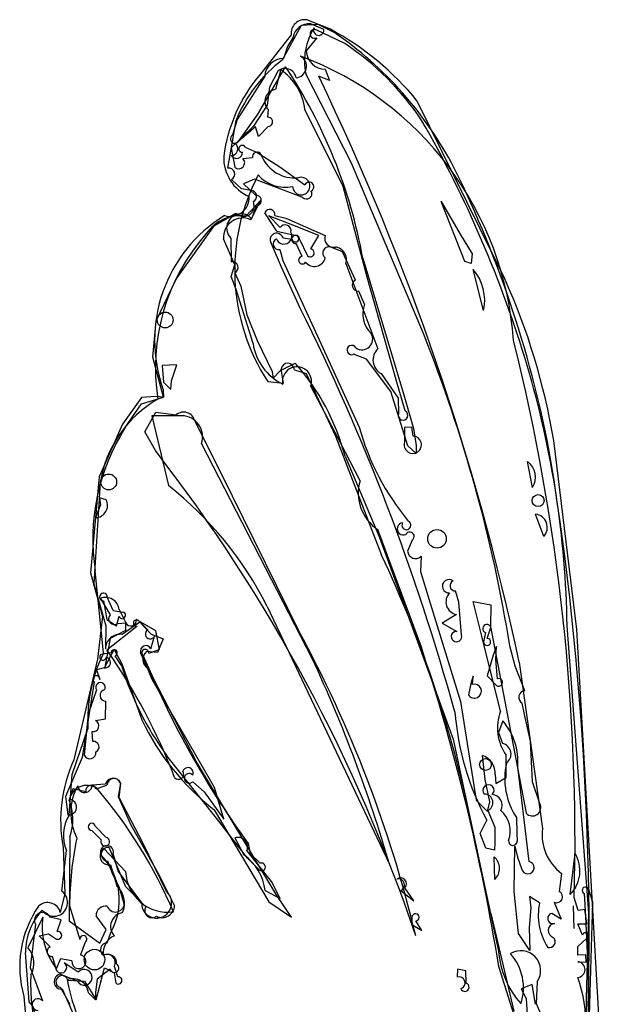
# Model space of a CAD drawing. Extents: x -1.41 to 6.2, y -5.19 to 2.16.
# Tile 7 of 15: x -0.48 to 0.27, y 0.41 to 1.64. Entities that reach past the tile are written whole.
import ezdxf

# ---------------------------------------------------------------- set-up
doc = ezdxf.new("R2010")
doc.units = 0

msp = doc.modelspace()

# ---------------------------------------------------------------- linework, layer by layer
at = {"layer": 'Default', "color": 7, "linetype": 'CONTINUOUS'}
for p, q in [((-0.153375, 1.586964), (-0.129561, 1.630031)), ((-0.129561, 1.630031), (-0.10928, 1.631544)), ((-0.101802, 1.624608), (-0.118056, 1.631715)), ((-0.10928, 1.631544), (-0.089032, 1.621412)), ((-0.140226, 1.615234), (-0.146948, 1.603258)), ((-0.110412, 1.614502), (-0.123759, 1.598145)), ((-0.075603, 1.607295), (-0.111124, 1.624413)), ((-0.146948, 1.603258), (-0.152062, 1.588642)), ((-0.184605, 1.51806), (-0.149494, 1.578109)), ((-0.17565, 1.566367), (-0.210172, 1.512062)), ((-0.159038, 1.572798), (-0.169818, 1.552753)), ((-0.155481, 1.574485), (-0.162138, 1.549621)), ((-0.066943, 1.457658), (-0.124202, 1.569393)), ((-0.094591, 1.560875), (-0.108113, 1.566178)), ((-0.099822, 1.574945), (-0.094591, 1.560875)), ((-0.169818, 1.552753), (-0.172417, 1.530044)), ((-0.172417, 1.530044), (-0.189663, 1.503932)), ((-0.207623, 1.485972), (-0.184605, 1.51806)), ((-0.17148, 1.524445), (-0.171986, 1.514878)), ((-0.077372, 1.428108), (-0.125383, 1.524711)), ((-0.221881, 1.451214), (-0.211583, 1.510956)), ((-0.189663, 1.503932), (-0.217502, 1.476566)), ((-0.210172, 1.512062), (-0.215937, 1.492862)), ((-0.186999, 1.50298), (-0.212387, 1.48188)), ((-0.183338, 1.490716), (-0.186999, 1.50298)), ((-0.171269, 1.50347), (-0.183338, 1.490716)), ((-0.217502, 1.476566), (-0.212945, 1.452325)), ((-0.19997, 1.477319), (-0.185303, 1.470983)), ((-0.185303, 1.470983), (-0.156911, 1.452952)), ((-0.202943, 1.463286), (-0.19083, 1.464742)), ((0.02294, 1.244264), (-0.066943, 1.457658)), ((-0.156911, 1.452952), (-0.125428, 1.43019)), ((-0.204832, 1.425394), (-0.217267, 1.437204)), ((-0.18838, 1.437681), (-0.202374, 1.43168)), ((-0.202374, 1.43168), (-0.187379, 1.41737)), ((-0.128086, 1.414646), (-0.18838, 1.437681)), ((-0.192794, 1.423466), (-0.204832, 1.425394)), ((-0.047298, 1.315066), (-0.077372, 1.428108)), ((-0.180314, 1.411082), (-0.199331, 1.391246)), ((-0.193044, 1.38678), (-0.180314, 1.411082)), ((0.044956, 1.40944), (0.068726, 1.368517)), ((0.074612, 1.334514), (0.044956, 1.40944)), ((-0.238691, 1.379479), (-0.211794, 1.395089)), ((-0.186331, 1.403841), (-0.192006, 1.387803)), ((-0.16033, 1.372555), (-0.175494, 1.395548)), ((-0.162822, 1.39212), (-0.149095, 1.388514)), ((-0.170429, 1.391598), (-0.15649, 1.376945)), ((-0.140548, 1.379967), (-0.170429, 1.391598)), ((-0.149095, 1.388514), (-0.099901, 1.36712)), ((-0.108008, 1.367098), (-0.140548, 1.379967)), ((-0.286652, 1.312363), (-0.238691, 1.379479)), ((-0.16033, 1.372555), (-0.136235, 1.367083)), ((0.068726, 1.368517), (0.084037, 1.344035)), ((-0.213153, 1.330394), (-0.227076, 1.362628)), ((-0.217892, 1.36343), (-0.217541, 1.333967)), ((-0.15474, 1.327547), (-0.167116, 1.356446)), ((-0.152737, 1.363872), (-0.141236, 1.362252)), ((-0.128814, 1.340641), (-0.136284, 1.357029)), ((-0.131781, 1.361772), (-0.123135, 1.343039)), ((-0.11782, 1.350198), (-0.108008, 1.367098)), ((-0.156661, 1.349513), (-0.152947, 1.335797)), ((-0.07839, 1.346628), (-0.09377, 1.35273)), ((-0.062132, 1.311238), (-0.07839, 1.346628)), ((0.084037, 1.344035), (0.082754, 1.332083)), ((-0.152947, 1.335797), (-0.057443, 1.127155)), ((-0.074018, 1.331804), (-0.034294, 1.225155)), ((-0.052848, 1.338673), (-0.000722, 1.164717)), ((0.082754, 1.332083), (0.074612, 1.334514)), ((-0.217659, 1.315602), (-0.213153, 1.330394)), ((-0.212938, 1.320227), (-0.205708, 1.30376)), ((-0.131146, 1.276057), (-0.15474, 1.327547)), ((0.098183, 1.273231), (0.085234, 1.324558)), ((-0.311529, 1.260134), (-0.286652, 1.312363)), ((-0.211475, 1.2994), (-0.217659, 1.315602)), ((-0.010204, 1.183418), (-0.047298, 1.315066)), ((-0.190299, 1.231727), (-0.211475, 1.2994)), ((-0.205708, 1.30376), (-0.198158, 1.267933)), ((-0.050594, 1.280973), (-0.058047, 1.297466)), ((-0.31552, 1.214839), (-0.311529, 1.260134)), ((-0.198158, 1.267933), (-0.184909, 1.235765)), ((-0.184909, 1.235765), (-0.166286, 1.196873)), ((-0.302427, 1.164891), (-0.31552, 1.214839)), ((-0.048255, 1.212249), (-0.064361, 1.218315)), ((-0.017787, 1.171787), (-0.048255, 1.212249)), ((-0.28574, 1.205123), (-0.30404, 1.204311)), ((-0.30404, 1.204311), (-0.302514, 1.183662)), ((-0.292226, 1.185221), (-0.28574, 1.205123)), ((-0.166286, 1.196873), (-0.165216, 1.188515)), ((-0.165216, 1.188515), (-0.156006, 1.198176)), ((-0.156006, 1.198176), (-0.137353, 1.207065)), ((-0.152286, 1.182097), (-0.155123, 1.199733)), ((-0.138531, 1.198815), (-0.123878, 1.194463)), ((-0.302514, 1.183662), (-0.292928, 1.174244)), ((-0.292928, 1.174244), (-0.292226, 1.185221)), ((-0.171875, 1.184151), (-0.152286, 1.182097)), ((-0.123878, 1.194463), (-0.087214, 1.115859)), ((-0.030132, 1.194126), (-0.00865, 1.163483)), ((0.000283, 1.147426), (-0.010204, 1.183418)), ((-0.087129, 1.119773), (-0.118138, 1.178422)), ((0.003517, 1.103907), (-0.017787, 1.171787)), ((-0.329797, 1.156547), (-0.302427, 1.164891)), ((-0.00865, 1.163483), (-0.008245, 1.143954)), ((-0.000722, 1.164717), (0.010668, 1.125424)), ((-0.350114, 1.126635), (-0.329797, 1.156547)), ((-0.325572, 1.121205), (-0.311841, 1.145943)), ((-0.311841, 1.145943), (-0.286324, 1.142629)), ((-0.27917, 1.141472), (-0.316841, 1.141222)), ((-0.316841, 1.141222), (-0.29622, 1.054178)), ((-0.263205, 1.134926), (-0.216548, 1.041283)), ((-0.312493, 1.097805), (-0.325572, 1.121205)), ((-0.000792, 1.126909), (-0.000813, 1.108238)), ((0.00861, 1.127006), (-0.000792, 1.126909)), ((0.010255, 1.116026), (0.00861, 1.127006)), ((0.010668, 1.125424), (0.013762, 1.104406)), ((-0.087214, 1.115859), (-0.029489, 0.967181)), ((-0.056354, 1.060205), (-0.087129, 1.119773)), ((-0.116183, 0.83754), (-0.254572, 1.106739)), ((0.013909, 1.094208), (0.003517, 1.103907)), ((0.013762, 1.104406), (0.013909, 1.094208)), ((-0.075095, 1.090894), (-0.032215, 0.989058)), ((0.159465, 1.05167), (0.153363, 1.08416)), ((-0.381541, 1.05787), (-0.38948, 0.931295)), ((-0.373952, 1.036356), (-0.382336, 1.038578)), ((-0.382336, 1.038578), (-0.381149, 1.029875)), ((-0.216548, 1.041283), (-0.133193, 0.872919)), ((-0.381149, 1.029875), (-0.387368, 1.013956)), ((0.173607, 0.990387), (0.163391, 1.018479)), ((0.020343, 0.851821), (-0.034088, 0.999122)), ((-0.032215, 0.989058), (0.060138, 0.736755)), ((0.008958, 0.985995), (0.00319, 0.972166)), ((0.02011, 0.96583), (0.019459, 0.946543)), ((-0.377409, 0.844735), (-0.387645, 0.947264)), ((0.019459, 0.946543), (0.029554, 0.912422)), ((-0.38948, 0.931295), (-0.37444, 0.878813)), ((-0.381188, 0.912851), (-0.36892, 0.89243)), ((-0.365461, 0.897767), (-0.372627, 0.914417)), ((0.029554, 0.912422), (0.06947, 0.784032)), ((0.067281, 0.908149), (0.063162, 0.922232)), ((-0.377509, 0.909847), (-0.373226, 0.886676)), ((-0.172579, 0.902976), (-0.019671, 0.580262)), ((0.070471, 0.867298), (0.067281, 0.908149)), ((0.085022, 0.908861), (0.107265, 0.904753)), ((0.096044, 0.86561), (0.085022, 0.908861)), ((0.107265, 0.904753), (0.107087, 0.877727)), ((-0.365461, 0.897767), (-0.353263, 0.895733)), ((-0.361088, 0.878786), (-0.357942, 0.890694)), ((-0.357902, 0.898955), (-0.349619, 0.882391)), ((0.064508, 0.892755), (0.046327, 0.881963)), ((-0.37444, 0.878813), (-0.374897, 0.849863)), ((-0.373226, 0.886676), (-0.361088, 0.878786)), ((-0.335727, 0.877854), (-0.373048, 0.848208)), ((-0.359416, 0.881607), (-0.349772, 0.882555)), ((-0.331836, 0.883177), (-0.354062, 0.867854)), ((-0.349772, 0.882555), (-0.349676, 0.872717)), ((-0.311777, 0.872522), (-0.336343, 0.88641)), ((-0.321879, 0.873703), (-0.333507, 0.885331)), ((-0.331836, 0.883177), (-0.317751, 0.868268)), ((0.046327, 0.881963), (0.064813, 0.871724)), ((0.102914, 0.862932), (0.107329, 0.876549)), ((0.107087, 0.877727), (0.151512, 0.644141)), ((0.229894, 0.519679), (0.202773, 0.878553)), ((-0.368879, 0.862761), (-0.375687, 0.827031)), ((-0.349676, 0.872717), (-0.368879, 0.862761)), ((-0.318083, 0.849996), (-0.313432, 0.865762)), ((-0.317751, 0.868268), (-0.302738, 0.862349)), ((-0.307241, 0.8491), (-0.311777, 0.872522)), ((0.119367, 0.77166), (0.096044, 0.86561)), ((0.100633, 0.870241), (0.098181, 0.858393)), ((-0.302738, 0.862349), (-0.309693, 0.845382)), ((0.114268, 0.852788), (0.110058, 0.841954)), ((0.11367, 0.836486), (0.114268, 0.852788)), ((0.137656, 0.828152), (0.131066, 0.85379)), ((-0.367937, 0.844886), (-0.380606, 0.842751)), ((-0.375687, 0.827031), (-0.363984, 0.848949)), ((-0.363984, 0.848949), (-0.354659, 0.830973)), ((-0.354837, 0.829188), (-0.36261, 0.841081)), ((-0.323153, 0.827761), (-0.331018, 0.844863)), ((-0.314868, 0.812723), (-0.327863, 0.841502)), ((-0.309693, 0.845382), (-0.323633, 0.846463)), ((-0.320838, 0.844417), (-0.307241, 0.8491)), ((0.110058, 0.841954), (0.102895, 0.815966)), ((-0.376481, 0.826157), (-0.386349, 0.823679)), ((-0.354659, 0.830973), (-0.329462, 0.761053)), ((-0.316697, 0.811562), (-0.323153, 0.827761)), ((0.115686, 0.812394), (0.11367, 0.836486)), ((0.150008, 0.797369), (0.137656, 0.828152)), ((0.142817, 0.833034), (0.171867, 0.625023)), ((-0.386349, 0.823679), (-0.381948, 0.811409)), ((0.085091, 0.815648), (0.082534, 0.808315)), ((0.084547, 0.805368), (0.085091, 0.815648)), ((0.102895, 0.815966), (0.114493, 0.803829)), ((-0.389, 0.808403), (-0.404085, 0.713991)), ((-0.238415, 0.676439), (-0.316697, 0.811562)), ((-0.261065, 0.708392), (-0.314868, 0.812723)), ((0.082534, 0.808315), (0.079325, 0.792396)), ((-0.386047, 0.79843), (-0.396515, 0.768123)), ((-0.374867, 0.762097), (-0.374431, 0.784171)), ((0.06947, 0.784032), (0.088753, 0.660402)), ((0.149339, 0.767682), (0.146528, 0.781938)), ((-0.396515, 0.768123), (-0.401511, 0.716969)), ((0.156784, 0.73417), (0.149339, 0.767682)), ((-0.387223, 0.760069), (-0.374867, 0.762097)), ((0.122137, 0.759812), (0.117065, 0.744996)), ((-0.416773, 0.692436), (-0.396897, 0.749558)), ((-0.390777, 0.733852), (-0.391541, 0.746463)), ((0.117065, 0.744996), (0.121784, 0.731344)), ((0.060138, 0.736755), (0.117076, 0.471528)), ((0.159569, 0.683552), (0.156784, 0.73417)), ((-0.235861, 0.637937), (-0.298189, 0.716139)), ((0.100203, 0.686553), (0.097001, 0.716584)), ((0.126431, 0.68892), (0.126438, 0.716761)), ((-0.404085, 0.713991), (-0.425072, 0.665263)), ((-0.190136, 0.590365), (-0.261065, 0.708392)), ((-0.420415, 0.641823), (-0.416773, 0.692436)), ((0.112762, 0.692512), (0.113639, 0.681508)), ((0.155305, 0.583749), (0.140932, 0.702073)), ((-0.374873, 0.68058), (-0.391987, 0.679251)), ((-0.3867, 0.674719), (-0.373133, 0.67926)), ((-0.356286, 0.681731), (-0.358858, 0.664888)), ((-0.357961, 0.663991), (-0.355852, 0.68138)), ((-0.265657, 0.683563), (-0.251606, 0.670774)), ((0.105955, 0.65852), (0.100203, 0.686553)), ((0.113639, 0.681508), (0.126431, 0.68892)), ((0.168693, 0.656271), (0.159569, 0.683552)), ((-0.425072, 0.665263), (-0.421971, 0.642191)), ((-0.419993, 0.661393), (-0.415554, 0.675085)), ((-0.415554, 0.675085), (-0.399469, 0.671214)), ((-0.251606, 0.670774), (-0.226619, 0.636907)), ((-0.226619, 0.636907), (-0.238415, 0.676439)), ((-0.358858, 0.664888), (-0.343432, 0.630605)), ((-0.327838, 0.606176), (-0.357961, 0.663991)), ((0.088753, 0.660402), (0.103002, 0.646264)), ((0.103002, 0.646264), (0.105955, 0.65852)), ((-0.238751, 0.648491), (-0.170522, 0.533121)), ((0.107481, 0.518517), (0.079647, 0.646632)), ((0.103592, 0.647648), (0.112182, 0.626916)), ((-0.343432, 0.630605), (-0.307376, 0.565622)), ((-0.197137, 0.588021), (-0.235861, 0.637937)), ((0.093758, 0.618845), (0.102153, 0.635648)), ((0.139425, 0.638695), (0.139976, 0.619058)), ((-0.380235, 0.610839), (-0.392083, 0.622688)), ((-0.387543, 0.627582), (-0.373926, 0.613959)), ((0.101251, 0.600482), (0.093758, 0.618845)), ((0.112182, 0.626916), (0.112138, 0.607986)), ((0.139976, 0.619058), (0.140245, 0.609382)), ((-0.419716, 0.61436), (-0.420368, 0.50955)), ((-0.298607, 0.546024), (-0.327838, 0.606176)), ((-0.212944, 0.613359), (-0.201617, 0.591939)), ((-0.19646, 0.6062), (-0.193841, 0.5936)), ((0.112138, 0.607986), (0.111871, 0.597825)), ((-0.429476, 0.546513), (-0.423713, 0.597438)), ((-0.377092, 0.600092), (-0.34969, 0.571118)), ((-0.349639, 0.552144), (-0.37039, 0.601444)), ((-0.365187, 0.592709), (-0.35896, 0.57129)), ((-0.167194, 0.558733), (-0.197876, 0.59749)), ((-0.193841, 0.5936), (-0.181264, 0.581576)), ((0.111871, 0.597825), (0.101251, 0.600482)), ((0.136547, 0.54616), (0.137383, 0.603039)), ((0.137383, 0.603039), (0.140835, 0.589064)), ((0.206604, 0.54255), (0.212737, 0.593877)), ((-0.366132, 0.568915), (-0.372117, 0.58402)), ((-0.368697, 0.579701), (-0.360853, 0.553434)), ((-0.183821, 0.57458), (-0.197137, 0.588021)), ((-0.160598, 0.541395), (-0.190136, 0.590365)), ((0.112323, 0.561406), (0.111535, 0.589498)), ((0.140835, 0.589064), (0.145843, 0.575027)), ((-0.35749, 0.55065), (-0.366132, 0.568915)), ((-0.35896, 0.57129), (-0.329775, 0.532095)), ((0.1958, 0.568801), (0.192979, 0.546293)), ((-0.307376, 0.565622), (-0.288376, 0.528345)), ((-0.156396, 0.537629), (-0.167194, 0.558733)), ((-0.351404, 0.53078), (-0.35749, 0.55065)), ((-0.324245, 0.526895), (-0.349639, 0.552144)), ((-0.175236, 0.547263), (-0.156396, 0.537629)), ((-0.005529, 0.547264), (0.011068, 0.534429)), ((0.011068, 0.534429), (-0.000307, 0.550808)), ((0.141822, 0.493843), (0.136547, 0.54616)), ((0.224067, 0.543724), (0.225692, 0.514897)), ((0.234885, 0.533047), (0.230163, 0.547275)), ((-0.170522, 0.533121), (-0.142242, 0.514156)), ((-0.142242, 0.514156), (-0.160598, 0.541395)), ((0.168362, 0.532138), (0.155713, 0.539875)), ((0.155713, 0.539875), (0.157258, 0.52595)), ((0.186711, 0.532812), (0.195512, 0.511425)), ((0.216441, 0.522473), (0.211698, 0.538837)), ((0.22698, 0.267345), (0.234885, 0.533047)), ((-0.419897, 0.528274), (-0.407216, 0.486266)), ((0.107481, 0.518517), (0.135903, 0.396573)), ((0.157258, 0.52595), (0.15546, 0.501279)), ((0.195512, 0.511425), (0.183655, 0.518827)), ((0.21053, 0.528216), (0.211318, 0.500123)), ((0.225135, 0.523629), (0.216441, 0.522473)), ((0.226059, 0.515317), (0.225135, 0.523629)), ((0.226883, 0.412275), (0.229894, 0.519679)), ((-0.453258, 0.514259), (-0.472001, 0.475934)), ((-0.462691, 0.505251), (-0.46922, 0.451059)), ((-0.43025, 0.510651), (-0.444119, 0.514284)), ((-0.435341, 0.496142), (-0.43025, 0.510651)), ((-0.420368, 0.50955), (-0.382025, 0.481395)), ((-0.373973, 0.498681), (-0.386661, 0.515664)), ((0.008623, 0.514137), (0.008613, 0.504837)), ((0.021029, 0.497219), (0.013349, 0.509322)), ((0.216201, 0.50557), (0.227498, 0.5058)), ((0.222064, 0.491595), (0.216201, 0.50557)), ((0.225692, 0.514897), (0.228398, 0.460445)), ((0.227498, 0.5058), (0.226059, 0.515317)), ((-0.458077, 0.490605), (-0.44625, 0.493118)), ((-0.44625, 0.493118), (-0.436004, 0.486776)), ((-0.382025, 0.481395), (-0.373973, 0.498681)), ((-0.372622, 0.48187), (-0.368267, 0.494756)), ((0.008613, 0.504837), (0.021029, 0.497219)), ((0.156156, 0.472553), (0.141822, 0.493843)), ((0.15546, 0.501279), (0.156156, 0.472553)), ((-0.444037, 0.477047), (-0.458077, 0.490605)), ((-0.400227, 0.482883), (-0.406211, 0.466937)), ((0.216349, 0.477462), (0.226804, 0.487117)), ((-0.470597, 0.408312), (-0.474953, 0.46973)), ((0.216086, 0.466736), (0.216349, 0.477462)), ((-0.436498, 0.44959), (-0.441162, 0.464901)), ((-0.431079, 0.461964), (-0.436498, 0.44959)), ((-0.416984, 0.459295), (-0.431079, 0.461964)), ((-0.408989, 0.445306), (-0.426589, 0.457098)), ((0.226223, 0.466943), (0.216086, 0.466736)), ((0.216183, 0.458385), (0.226425, 0.45797)), ((0.228398, 0.460445), (0.22554, 0.344923)), ((0.226425, 0.45797), (0.226223, 0.466943)), ((-0.46922, 0.451059), (-0.45373, 0.409416)), ((-0.386556, 0.410758), (-0.376042, 0.450623)), ((-0.36922, 0.449064), (-0.385206, 0.436611)), ((-0.376042, 0.450623), (-0.364128, 0.44448)), ((-0.364128, 0.44448), (-0.361882, 0.431745)), ((-0.359522, 0.439244), (-0.363671, 0.452516)), ((0.065402, 0.449121), (0.065221, 0.439094)), ((0.075998, 0.447099), (0.065402, 0.449121)), ((0.076398, 0.431387), (0.075998, 0.447099)), ((0.143487, 0.368938), (0.117136, 0.452484)), ((-0.431287, 0.442759), (-0.410283, 0.434373)), ((-0.422188, 0.435258), (-0.400962, 0.434024)), ((-0.400962, 0.434024), (-0.386556, 0.410758)), ((-0.385206, 0.436611), (-0.38731, 0.420295)), ((0.165248, 0.433201), (0.16418, 0.405927)), ((-0.418919, 0.404624), (-0.431328, 0.426228)), ((-0.41379, 0.389834), (-0.428848, 0.423868)), ((-0.387229, 0.410562), (-0.396251, 0.419436)), ((-0.38731, 0.420295), (-0.387229, 0.410562)), ((0.158999, 0.429918), (0.145324, 0.424606)), ((0.145324, 0.424606), (0.151695, 0.412442)), ((0.163303, 0.405073), (0.158999, 0.429918)), ((0.151695, 0.412442), (0.154796, 0.35904)), ((0.227006, 0.361609), (0.226883, 0.412275)), ((0.16418, 0.405927), (0.170017, 0.392668))]:
    msp.add_line(p, q, dxfattribs=at)
at = {"layer": 'Default', "color": 4, "linetype": 'CONTINUOUS'}
for p, q in [((-0.093415, 1.625107), (-0.12283, 1.636818)), ((-0.142658, 1.61823), (-0.181942, 1.568222)), ((0.124672, 1.312739), (0.015322, 1.535227)), ((-0.302576, 1.173914), (-0.302514, 1.164826)), ((-0.329848, 1.164309), (-0.35376, 1.130747)), ((-0.312528, 1.165456), (-0.329848, 1.164309)), ((-0.302514, 1.164826), (-0.312528, 1.165456)), ((-0.35376, 1.130747), (-0.383022, 1.065002)), ((0.214985, 0.873973), (0.186131, 1.110475)), ((-0.383022, 1.065002), (-0.393581, 0.945018)), ((-0.393581, 0.945018), (-0.378499, 0.890377)), ((-0.378499, 0.890377), (-0.384793, 0.836888)), ((0.268072, -0.055448), (0.214985, 0.873973)), ((-0.384793, 0.836888), (-0.414515, 0.710747)), ((-0.428002, 0.601853), (-0.425924, 0.543818)), ((-0.425924, 0.543818), (-0.431441, 0.519926)), ((-0.476916, 0.415043), (-0.471741, 0.354079))]:
    msp.add_line(p, q, dxfattribs=at)
at = {"layer": 'Default', "color": 7, "linetype": 'CONTINUOUS'}
for centre, radius in [((-0.300173, 1.26133), 0.009908), ((-0.370879, 1.058625), 0.009912), ((0.166421, 1.03529), 0.007533), ((0.03995, 0.987445), 0.011608), ((0.100652, 0.705071), 0.007383), ((-0.388671, 0.461046), 0.012912)]:
    msp.add_circle(centre, radius, dxfattribs=at)
at = {"layer": 'Default', "color": 4, "linetype": 'CONTINUOUS'}
for centre, radius, start, end in [((-0.125377, 1.619665), 0.017341, 81.554186, 184.748213), ((-0.269116, 1.301831), 0.367938, 39.370652, 61.475923), ((-0.027797, 1.439256), 0.200979, 140.082417, 172.330347), ((-0.173678, 1.464492), 0.053324, 178.293854, 246.320006), ((-0.218959, 1.414677), 0.023885, 253.096041, 362.350994), ((-0.131025, 1.235997), 0.18244, 121.336149, 199.894811), ((-0.625232, 0.974407), 0.822693, 9.520097, 24.283349), ((-0.24933, 0.635006), 0.181721, 155.367388, 190.51191), ((-0.447334, 0.516013), 0.016367, 13.832752, 133.530305), ((-0.349825, 0.452325), 0.132446, 145.217957, 196.348682)]:
    msp.add_arc(centre, radius, start, end, dxfattribs=at)
at = {"layer": 'Default', "color": 7, "linetype": 'CONTINUOUS'}
for centre, radius, start, end in [((-0.120175, 1.611413), 0.020412, 84.041264, 169.211068), ((-0.049798, 1.585417), 0.076111, 147.098563, 192.154363), ((-0.108106, 1.623722), 0.006366, 151.493558, 367.999627), ((-0.113372, 1.61927), 0.005613, 66.381468, 301.835547), ((-0.357445, 1.231941), 0.473004, 27.64832, 55.426406), ((-0.272828, 1.313344), 0.353984, 33.859451, 56.140549), ((-0.13779, 1.578683), 0.014449, 275.171402, 422.049979), ((-0.274044, 1.20632), 0.410828, 4.074424, 69.626319), ((-0.099264, 1.59947), 0.024531, 183.095731, 268.697532), ((-0.043412, 1.442462), 0.181584, 127.270439, 157.839359), ((-0.15168, 1.564611), 0.024034, 90.911847, 175.811235), ((-0.684917, 1.222766), 0.642608, 10.391288, 33.570983), ((-0.150144, 1.562231), 0.013812, 8.588712, 130.085069), ((-0.195645, 1.516212), 0.070774, 6.897454, 55.423867), ((-3.00697, 0.164486), 3.219956, 11.983301, 25.80528), ((-0.160384, 1.534648), 0.015075, 96.681716, 222.600067), ((-0.171518, 1.509181), 0.005717, 272.491802, 454.700442), ((-1.231136, 0.791295), 1.44413, 16.617683, 29.87225), ((-0.212944, 1.488013), 0.005699, 121.689022, 339.008252), ((-0.217305, 1.475406), 0.00813, 269.125384, 412.779215), ((-0.203819, 1.475449), 0.004279, 25.914287, 274.032488), ((-0.210916, 1.470807), 0.007408, 208.459673, 362.889016), ((-0.185104, 1.465441), 0.005768, 4.721497, 186.961843), ((-0.208165, 1.458007), 0.007425, 229.92438, 405.311061), ((-0.137923, 1.484298), 0.045328, 203.925663, 275.425771), ((-0.220697, 1.443839), 0.007469, 297.332592, 459.120416), ((0.042636, 1.323678), 0.255896, 152.280595, 213.041564), ((-0.150091, 1.471973), 0.044711, 220.886747, 281.776824), ((-1.175916, 0.839469), 1.380514, 10.248926, 26.313908), ((-0.129993, 1.428807), 0.010989, 183.1516, 469.366767), ((-0.120088, 1.427896), 0.005813, 295.233911, 516.752295), ((-0.193041, 1.416114), 0.007356, 295.383824, 448.072584), ((-0.1867, 1.410618), 0.006787, 273.112564, 455.748551), ((-0.123375, 1.419334), 0.006645, 224.856452, 389.814082), ((-0.202051, 1.404123), 0.013286, 222.837216, 383.723693), ((-0.205479, 1.376179), 0.017794, 40.785903, 225.765446), ((-0.169403, 1.392929), 0.00663, 352.988686, 516.735248), ((-0.206197, 1.33993), 0.051773, 82.378382, 145.28098), ((-0.203009, 1.364768), 0.024162, 65.643394, 185.081546), ((-0.150251, 1.372647), 0.007576, 348.921168, 505.439096), ((-0.059067, 1.201402), 0.253397, 138.466946, 188.902427), ((-0.160679, 1.361616), 0.008256, 15.853756, 218.771163), ((-0.151634, 1.366334), 0.010067, 200.569458, 388.849471), ((-0.15807, 1.356416), 0.007046, 115.098686, 281.537967), ((-0.13688, 1.362104), 0.00511, 356.269294, 636.703096), ((-0.137155, 1.363032), 0.004155, 190.811261, 437.204835), ((-0.089417, 1.363383), 0.01113, 160.380619, 282.910405), ((-0.11866, 1.345269), 0.005, 206.493054, 440.329844), ((-0.095379, 1.345152), 0.007747, 78.015055, 234.369259), ((-0.089227, 1.336718), 0.015983, 342.094597, 441.738466), ((-0.216341, 1.326728), 0.007338, 297.638249, 459.408325), ((-0.128588, 1.336023), 0.004624, 92.799384, 331.354878), ((-0.113419, 1.342228), 0.013942, 217.159365, 346.001417), ((0.041233, 1.286161), 0.058399, 347.208736, 401.109511), ((-0.058886, 1.304709), 0.007291, 116.428145, 276.612658), ((-2.665169, 0.015963), 2.830037, 15.477339, 26.439792), ((-0.019503, 1.268593), 0.033465, 158.289563, 226.509788), ((-0.053933, 1.237278), 0.013395, 235.319621, 391.690452), ((-1.694268, 0.558546), 1.849058, 9.187887, 21.767899), ((-2.374003, 0.609418), 2.586664, 358.436403, 374.007341), ((-0.122668, 1.242295), 0.068452, 188.881295, 243.554199), ((-0.066797, 1.223644), 0.005859, 26.53812, 294.564205), ((-0.020647, 1.211192), 0.019525, 134.346238, 240.934132), ((-0.146854, 1.198786), 0.008323, 0.195102, 173.47163), ((-0.13529, 1.184531), 0.018208, 340.394825, 551.163555), ((-0.348427, 1.019179), 0.282583, 14.701485, 41.673707), ((-0.999821, 0.860331), 1.202732, 0.868102, 16.617683), ((-0.235482, 1.033974), 0.148001, 119.968082, 170.708434), ((-0.277104, 1.131756), 0.014255, 12.844998, 130.298711), ((-0.002521, 1.142102), 0.006017, 162.071929, 422.229199), ((-0.279887, 1.114888), 0.026594, 342.155849, 448.455046), ((-0.132994, 0.987593), 0.257824, 147.364803, 188.999243), ((0.247855, 1.212056), 0.316883, 195.540989, 219.691183), ((0.009613, 1.105179), 0.010866, 163.648983, 446.616917), ((-1.938929, -0.166046), 2.05976, 18.592983, 37.849621), ((0.139145, 1.064672), 0.024123, 327.386497, 413.886791), ((-3.560321, 0.485197), 3.790662, 357.173202, 369.105768), ((-0.003859, 1.044741), 0.054726, 163.585368, 236.469708), ((-0.575129, 0.699954), 0.450848, 26.763549, 51.783856), ((-0.38774, 1.029396), 0.015445, 271.381274, 386.784544), ((0.160923, 1.001678), 0.016981, 318.323312, 441.644787), ((-0.002259, 0.999896), 0.007648, 96.929545, 294.667737), ((0.001646, 1.004545), 0.005654, 148.630873, 425.235107), ((0.005871, 0.990539), 0.005493, 304.194599, 514.008962), ((-1.371983, 0.331252), 1.485495, 12.257547, 25.346531), ((0.012983, 0.972557), 0.009801, 182.286529, 316.654874), ((0.054984, 0.928206), 0.008359, 51.15639, 275.173141), ((0.06265, 0.928699), 0.006487, 111.933059, 274.524651), ((-0.37743, 0.914654), 0.004809, 357.171126, 629.055596), ((-0.374718, 0.897234), 0.016904, 5.842399, 112.506007), ((0.067324, 0.908646), 0.016139, 135.883623, 259.950932), ((-0.363749, 0.887387), 0.007223, 135.72008, 306.853796), ((-0.35394, 0.89167), 0.004119, 193.715773, 440.533305), ((-0.343325, 0.885538), 0.007037, 206.56677, 367.113367), ((-0.335847, 0.881958), 0.004106, 55.243581, 271.676543), ((0.102328, 0.87515), 0.005193, 15.634066, 250.954123), ((-0.356461, 0.849572), 0.018439, 82.524901, 179.095457), ((-0.318969, 0.868335), 0.006106, 118.460844, 335.078598), ((-1.508647, 0.126465), 1.56495, 13.458578, 28.488515), ((0.06428, 0.865214), 0.006532, 85.325551, 378.603821), ((0.102632, 0.85849), 0.004452, 181.250349, 446.362657), ((-0.324328, 0.846869), 0.006984, 26.603182, 196.687555), ((-2.438759, 0.044371), 2.588273, 9.072121, 18.177676), ((-0.203935, 0.759632), 0.193225, 153.868157, 182.988396), ((-0.378154, 0.839548), 0.004034, 127.441432, 353.1002), ((-0.375098, 0.832571), 0.006562, 257.832056, 441.689394), ((-0.979275, 0.42419), 0.739799, 20.948137, 34.970386), ((-0.363994, 0.844774), 0.003944, 290.543934, 538.374554), ((-0.325144, 0.844873), 0.004331, 353.947591, 591.112146), ((-0.31532, 0.836535), 0.012948, 129.93948, 245.129833), ((0.005084, 0.938825), 0.376249, 196.941362, 216.288918), ((-1.697643, 0.097551), 1.746023, 16.049216, 25.075603), ((-0.38631, 0.811867), 0.004386, 354.006596, 592.163678), ((0.722424, 1.273386), 1.135555, 203.268983, 215.982759), ((-0.381061, 0.801708), 0.005966, 330.935683, 573.327623), ((0.086809, 0.79692), 0.008745, 211.156043, 464.986116), ((0.117198, 0.807818), 0.00482, 235.859701, 468.292099), ((-0.374388, 0.791563), 0.007392, 101.377778, 269.665438), ((0.150528, 0.789144), 0.008242, 93.617189, 240.961948), ((0.408094, 0.799388), 0.347002, 184.662847, 208.155721), ((0.174672, 0.750878), 0.059081, 159.405168, 215.272675), ((-0.390326, 0.753566), 0.007206, 260.28747, 424.493459), ((-0.048656, 0.894517), 0.31091, 205.421186, 232.307928), ((0.063381, 0.708758), 0.077838, 355.073142, 400.987609), ((-0.38984, 0.72704), 0.006877, 294.956826, 457.824763), ((0.118981, 0.718058), 0.013578, 304.688259, 438.085715), ((-0.394499, 0.719929), 0.007611, 202.883637, 366.61342), ((0.088411, 0.693764), 0.024383, 357.056774, 429.372721), ((0.214309, 0.687943), 0.089627, 167.793273, 213.331548), ((-0.283571, 0.693192), 0.006586, 223.188805, 393.393465), ((-0.271779, 0.694534), 0.006695, 336.487133, 520.060846), ((-0.270118, 0.687722), 0.006099, 42.764354, 317.010189), ((-0.397908, 0.65618), 0.022856, 58.309617, 169.295369), ((-0.348935, 0.644799), 0.069474, 150.866892, 207.176878), ((-0.4008, 0.678832), 0.008823, 181.362567, 362.721311), ((-0.392914, 0.672345), 0.006652, 20.904532, 189.791883), ((-0.365239, 0.678028), 0.009967, 19.647279, 165.163712), ((-0.36448, 0.67893), 0.00866, 18.868157, 177.815979), ((0.104344, 0.672789), 0.006956, 313.046028, 581.535438), ((-0.844396, 0.284003), 0.602983, 23.114193, 40.502457), ((0.099127, 0.657426), 0.01075, 294.544254, 449.945028), ((0.107511, 0.653867), 0.013928, 333.733119, 443.480732), ((-0.420709, 0.651764), 0.009656, 262.493753, 445.746915), ((-0.478842, 0.636562), 0.063157, 339.418576, 382.199816), ((0.159347, 0.651276), 0.010597, 222.324226, 388.121044), ((-0.379134, 0.616441), 0.04846, 148.413815, 203.088133), ((0.096748, 0.621657), 0.034915, 340.243698, 408.241498), ((-0.391977, 0.627142), 0.004456, 5.664596, 268.643434), ((0.232428, 0.617598), 0.061014, 173.010429, 233.107326), ((0.009217, 0.524824), 0.429128, 168.133385, 179.539325), ((-0.372956, 0.595474), 0.008246, 340.410512, 568.802159), ((-0.3752, 0.608597), 0.005511, 155.992594, 436.635738), ((-0.209208, 0.601818), 0.012131, 339.096093, 467.939049), ((0.134909, 0.609233), 0.005338, 173.302021, 361.595958), ((-0.370796, 0.590475), 0.010977, 87.880539, 281.024702), ((-0.371109, 0.593138), 0.009173, 130.705059, 263.688293), ((-0.439104, 0.535139), 0.081539, 330.313154, 403.728253), ((-0.238733, 0.539895), 0.063923, 6.618423, 54.505248), ((0.17664, 0.572161), 0.042127, 315.34046, 391.031617), ((-0.179589, 0.576999), 0.004874, 209.743387, 470.109034), ((0.099243, 0.575097), 0.018934, 313.691905, 409.520536), ((0.153639, 0.576062), 0.007865, 187.563322, 437.771966), ((-0.296894, 0.573068), 0.052832, 182.115265, 277.696859), ((-0.00561, 0.555922), 0.007368, 316.040949, 488.693932), ((-0.008209, 0.554359), 0.007585, 290.692405, 465.3465), ((-0.439586, 0.532503), 0.017277, 213.265266, 414.184336), ((-0.380618, 0.531475), 0.029544, 336.600969, 408.011336), ((-0.31094, 0.531784), 0.018838, 179.055972, 409.10531), ((0.189667, 0.539636), 0.007436, 246.583457, 423.545481), ((0.225912, 0.547566), 0.004262, 356.096795, 604.359504), ((-0.362325, 0.531505), 0.010946, 199.751873, 356.200161), ((0.239803, 0.516326), 0.073171, 167.519762, 213.127945), ((-0.397717, 0.470166), 0.077237, 136.812607, 180.323731), ((-0.45342, 0.509799), 0.010326, 25.745748, 206.13039), ((-0.374575, 0.515876), 0.012088, 80.726247, 181.00553), ((-0.35107, 0.502502), 0.017411, 98.032893, 223.014151), ((-0.316809, 0.522045), 0.008878, 146.890373, 310.306872), ((-0.304083, 0.529383), 0.015741, 243.666473, 356.219026), ((0.01317, 0.513873), 0.004554, 272.25106, 536.669414), ((0.18488, 0.512484), 0.00646, 100.930271, 288.465535), ((-0.368796, 0.5019), 0.085362, 171.675195, 216.351588), ((0.188047, 0.497401), 0.009026, 97.13909, 253.177325), ((-0.434556, 0.49138), 0.004826, 252.539998, 459.358839), ((0.225833, 0.490837), 0.003844, 284.622501, 528.630765), ((-0.402747, 0.486589), 0.004481, 304.215794, 544.136543), ((-0.372929, 0.473562), 0.008314, 87.888346, 237.079635), ((-0.355449, 0.470061), 0.022195, 112.104634, 189.311892), ((0.180492, 0.483377), 0.007309, 254.396099, 407.448829), ((-0.492399, 0.456757), 0.027997, 328.538718, 403.232559), ((-0.441781, 0.471168), 0.006297, 110.996301, 275.634169), ((0.225296, 0.478766), 0.108462, 183.82603, 222.210533), ((0.144836, 0.447322), 0.024821, 325.324819, 481.598117), ((0.084515, 0.425872), 0.063661, 341.711005, 401.991597), ((-0.430507, 0.45125), 0.007039, 179.571301, 416.177466), ((-0.408276, 0.458433), 0.008751, 174.347106, 436.354789), ((-0.372995, 0.457164), 0.010418, 333.505247, 475.301729), ((-0.372229, 0.456575), 0.011142, 354.689892, 477.37157), ((0.215278, 0.448535), 0.009891, 274.470429, 444.750308), ((-0.40151, 0.438878), 0.009862, 207.177518, 499.321787), ((-0.36381, 0.450597), 0.005623, 195.822596, 421.592552), ((-0.21473, 0.431562), 0.254008, 177.611984, 215.148594), ((-0.429623, 0.433371), 0.009534, 100.047267, 274.664889), ((-0.42947, 0.433488), 0.007494, 13.65921, 255.645982), ((-0.416042, 0.417235), 0.019912, 6.346593, 109.800416), ((-0.161346, 0.484533), 0.265913, 190.522743, 220.222355), ((-0.358761, 0.434883), 0.004426, 225.160491, 459.893785), ((0.067538, 0.431889), 0.007568, 288.151197, 467.824669), ((0.074822, 0.426413), 0.005217, 199.198231, 432.419094), ((0.061495, 0.38231), 0.164511, 334.869193, 380.03624), ((-0.485592, 0.391303), 0.022675, 326.65765, 408.599752), ((-0.459436, 0.404801), 0.007339, 38.962325, 272.33125)]:
    msp.add_arc(centre, radius, start, end, dxfattribs=at)

doc.saveas('drawing.dxf')
